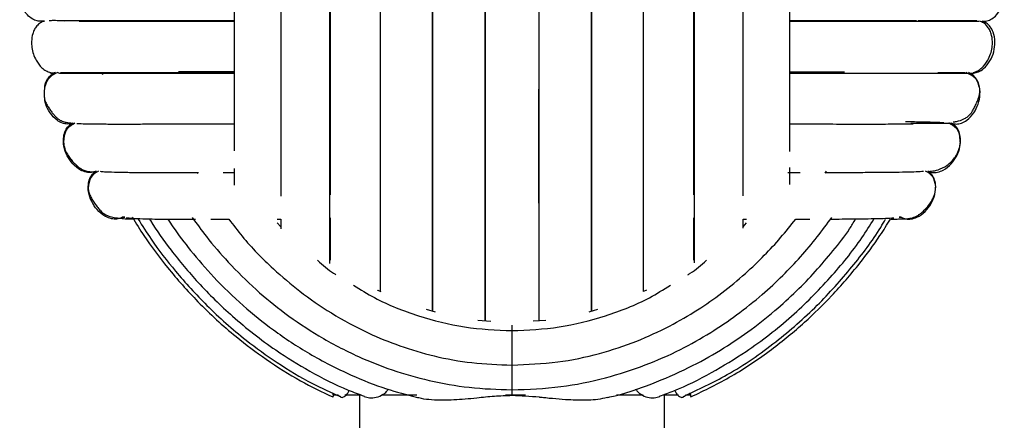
# Paper-space layout '_Frontal' of a CAD drawing. Header units: millimetres. Extents: x -233 to 167, y -56 to 638.
# Tile 5 of 7: x -98 to 31, y 216 to 269. Entities that reach past the tile are written whole.
import ezdxf

# ---------------------------------------------------------------- set-up
doc = ezdxf.new("R2010")
doc.units = ezdxf.units.MM

psp = doc.layouts.new('_Frontal')

# ---------------------------------------------------------------- linework, layer by layer
at = {"color": 7, "linetype": 'Continuous', "lineweight": 25}
for p, q in [((-95.13, 268.49), (-94.8, 268.49)), ((-94.8, 268.49), (-95.13, 268.49)), ((-94.06, 261.73), (-94.01, 261.68)), ((-87.27, 261.73), (-87.19, 261.47)), ((27.08, 261.68), (27.09, 261.69)), ((-91.14, 255.08), (-90.98, 255.08)), ((23.2, 255.13), (22.68, 255.17)), ((23.81, 255.08), (24.21, 255.08)), ((23.9, 255.08), (23.85, 255.09)), ((-74.74, 248.63), (-74.66, 248.49)), ((-71.33, 248.63), (-69.9, 248.63)), ((7.63, 248.55), (7.79, 248.82)), ((-84.53, 242.75), (-84.25, 242.75)), ((-84.25, 242.75), (-84.53, 242.75)), ((-64.25, 242.02), (-63.78, 241.52)), ((-64.24, 242.5), (-63.78, 242.5)), ((-63.78, 242.5), (-63.78, 241.25)), ((-3.15, 242.5), (-2.69, 242.5)), ((-3.15, 241.52), (-2.68, 242.02)), ((17.32, 242.75), (17.6, 242.75)), ((17.6, 242.75), (17.32, 242.75)), ((-15.8, 233.19), (-16.2, 233.02)), ((-43.5, 230.31), (-44.67, 230.64)), ((-22.25, 230.66), (-23.4, 230.3)), ((-36.25, 229.09), (-37.93, 229.19)), ((-29, 229.2), (-30.67, 229.1)), ((-56.96, 219.69), (-56.96, 219.44)), ((-33.46, 220.11), (-33.46, 219.35)), ((-56.96, 219.44), (-56.29, 219.44)), ((-56.4, 219.44), (-55.96, 219.23)), ((-55.38, 219.44), (-53.32, 219.44)), ((-53.46, 219.44), (-53.46, 209.82)), ((-50.58, 219.44), (-45.96, 219.44)), ((-34.31, 219.44), (-31.67, 219.44)), ((-19.73, 219.44), (-16.26, 219.44)), ((-13.68, 219.44), (-11.6, 219.44)), ((-13.46, 209.82), (-13.46, 219.44)), ((-10.97, 219.24), (-10.54, 219.44)), ((-10.64, 219.44), (-9.96, 219.44))]:
    psp.add_line(p, q, dxfattribs=at)
for points, knots in [([(-36.98, 229.13), (-36.98, 229.52), (-36.98, 230.68), (-36.98, 232.99), (-36.98, 236.05), (-36.98, 239.26), (-36.98, 242.54), (-36.98, 246.16), (-36.98, 250.45), (-36.98, 255.59), (-36.98, 260.83), (-36.98, 265.46), (-36.98, 269.34), (-36.98, 272.65), (-36.98, 276.34), (-36.98, 280.81), (-36.98, 286.25), (-36.98, 291.93), (-36.98, 297.63), (-36.98, 303.15), (-36.98, 308.83), (-36.98, 314.5), (-36.98, 319.98), (-36.98, 324.37), (-36.98, 327.27), (-36.98, 328.42), (-36.98, 328.75)], [0, 0, 0, 0, 0.021583, 0.064915, 0.103331, 0.146896, 0.18178, 0.213227, 0.260435, 0.307701, 0.353846, 0.396783, 0.423608, 0.44899, 0.476838, 0.512496, 0.555989, 0.607318, 0.650971, 0.699031, 0.751508, 0.808395, 0.869691, 0.935404, 0.981683, 1, 1, 1, 1]), ([(-36.97, 328.75), (-36.97, 328.69), (-36.97, 327.45), (-36.97, 324.02), (-36.97, 318.45), (-36.97, 312.26), (-36.96, 305.91), (-36.96, 299.59), (-36.96, 292.91), (-36.96, 285.99), (-36.96, 278.95), (-36.96, 271.9), (-36.96, 264.98), (-36.96, 258.29), (-36.96, 252.01), (-36.96, 247.16), (-36.96, 244.7), (-36.96, 243.97)], [0, 0, 0, 0, 0.004241, 0.091987, 0.179751, 0.26753, 0.3378, 0.408072, 0.478356, 0.548648, 0.618944, 0.68924, 0.759528, 0.829815, 0.900089, 0.970351, 1, 1, 1, 1]), ([(-36.96, 328.75), (-36.96, 328.74), (-36.96, 327.53), (-36.96, 324.14), (-36.96, 318.55), (-36.96, 312.33), (-36.96, 305.96), (-36.96, 299.62), (-36.96, 292.93), (-36.96, 286), (-36.96, 278.95), (-36.96, 271.89), (-36.96, 264.96), (-36.96, 258.27), (-36.96, 251.93), (-36.96, 245.56), (-36.96, 239.34), (-36.96, 233.75), (-36.96, 230.35), (-36.96, 229.14), (-36.96, 229.13)], [0, 0, 0, 0, 0.000485, 0.071821, 0.143155, 0.214489, 0.271566, 0.328642, 0.385722, 0.442798, 0.499873, 0.556949, 0.614021, 0.671098, 0.728177, 0.785258, 0.856589, 0.927922, 0.999259, 1, 1, 1, 1]), ([(-29.96, 328.76), (-29.96, 328.7), (-29.96, 327.45), (-29.96, 324.02), (-29.96, 318.45), (-29.96, 312.26), (-29.96, 305.91), (-29.96, 299.59), (-29.96, 292.91), (-29.96, 285.99), (-29.96, 278.95), (-29.96, 271.9), (-29.96, 264.98), (-29.96, 258.29), (-29.97, 252.02), (-29.97, 247.38), (-29.97, 245.12), (-29.97, 244.59)], [0, 0, 0, 0, 0.004585, 0.093026, 0.181486, 0.269961, 0.340787, 0.411616, 0.482458, 0.553307, 0.624159, 0.695012, 0.765857, 0.836701, 0.907532, 0.978351, 1, 1, 1, 1]), ([(-29.96, 328.76), (-29.96, 328.75), (-29.96, 327.54), (-29.96, 324.14), (-29.96, 318.55), (-29.96, 312.33), (-29.96, 305.96), (-29.96, 299.62), (-29.96, 292.93), (-29.96, 286), (-29.96, 278.95), (-29.96, 271.89), (-29.96, 264.96), (-29.96, 258.27), (-29.96, 251.93), (-29.96, 245.56), (-29.96, 239.34), (-29.96, 233.75), (-29.96, 230.36), (-29.96, 229.15), (-29.96, 229.14)], [0, 0, 0, 0, 0.0007341, 0.0720699, 0.143404, 0.2147382, 0.2718154, 0.3288917, 0.385971, 0.443048, 0.5001226, 0.5571989, 0.6142708, 0.6713484, 0.7284268, 0.7855079, 0.8568395, 0.9281724, 0.9995093, 1, 1, 1, 1]), ([(-29.94, 328.76), (-29.94, 328.37), (-29.94, 327.21), (-29.94, 324.9), (-29.94, 321.84), (-29.94, 318.63), (-29.94, 315.35), (-29.94, 311.73), (-29.94, 307.44), (-29.94, 302.31), (-29.95, 297.06), (-29.95, 292.43), (-29.95, 288.55), (-29.95, 285.25), (-29.95, 281.55), (-29.95, 277.08), (-29.95, 271.64), (-29.95, 265.96), (-29.95, 260.26), (-29.95, 254.75), (-29.95, 249.06), (-29.95, 243.39), (-29.95, 237.92), (-29.95, 233.52), (-29.95, 230.62), (-29.95, 229.47), (-29.95, 229.14)], [0, 0, 0, 0, 0.021554, 0.064882, 0.103297, 0.146864, 0.181748, 0.213193, 0.260404, 0.307674, 0.353814, 0.396751, 0.423578, 0.448961, 0.476809, 0.512466, 0.55596, 0.607286, 0.65094, 0.699004, 0.751475, 0.808363, 0.869659, 0.935372, 0.981654, 1, 1, 1, 1]), ([(-43.92, 327.47), (-43.92, 327.01), (-43.92, 325.47), (-43.92, 322.1), (-43.92, 317.42), (-43.92, 312.08), (-43.92, 306.19), (-43.91, 299.83), (-43.91, 293.09), (-43.91, 286.08), (-43.91, 278.95), (-43.91, 271.81), (-43.91, 264.81), (-43.91, 258.07), (-43.91, 251.7), (-43.91, 245.81), (-43.91, 240.47), (-43.91, 235.79), (-43.91, 232.42), (-43.91, 230.88), (-43.91, 230.42)], [0, 0, 0, 0, 0.024896, 0.084335, 0.143757, 0.203162, 0.262558, 0.321933, 0.381295, 0.440649, 0.499997, 0.559346, 0.618697, 0.678062, 0.737437, 0.796828, 0.856236, 0.915655, 0.975097, 1, 1, 1, 1]), ([(-43.9, 327.47), (-43.9, 327.23), (-43.9, 325.94), (-43.9, 322.98), (-43.9, 318.75), (-43.9, 314.26), (-43.9, 309.68), (-43.9, 305.11), (-43.9, 300.23), (-43.9, 295.16), (-43.9, 290.02), (-43.9, 284.6), (-43.9, 278.8), (-43.9, 272.57), (-43.9, 266.71), (-43.9, 261.2), (-43.9, 255.99), (-43.9, 251.83), (-43.9, 248.43), (-43.9, 245.51), (-43.89, 242.19), (-43.89, 238.56), (-43.89, 234.82), (-43.89, 232.01), (-43.89, 230.71), (-43.89, 230.42)], [0, 0, 0, 0, 0.013348, 0.071826, 0.126943, 0.178699, 0.227097, 0.272139, 0.313812, 0.364134, 0.408483, 0.447242, 0.501959, 0.554163, 0.603849, 0.651356, 0.698518, 0.745609, 0.770064, 0.800177, 0.83661, 0.879357, 0.928421, 0.983805, 1, 1, 1, 1]), ([(-23.03, 230.42), (-23.03, 230.66), (-23.03, 231.95), (-23.03, 234.91), (-23.03, 239.14), (-23.03, 243.63), (-23.03, 248.21), (-23.03, 252.78), (-23.03, 257.66), (-23.03, 262.74), (-23.03, 267.88), (-23.03, 273.29), (-23.03, 279.09), (-23.03, 285.32), (-23.03, 291.18), (-23.03, 296.69), (-23.03, 301.91), (-23.03, 306.06), (-23.03, 309.46), (-23.03, 312.38), (-23.03, 315.7), (-23.03, 319.34), (-23.03, 323.07), (-23.03, 325.88), (-23.03, 327.18), (-23.03, 327.47)], [0, 0, 0, 0, 0.013376, 0.071858, 0.126974, 0.178731, 0.227132, 0.272167, 0.313842, 0.364169, 0.408515, 0.447273, 0.501993, 0.554196, 0.603885, 0.651393, 0.698551, 0.745645, 0.770105, 0.800218, 0.836648, 0.879397, 0.928462, 0.983844, 1, 1, 1, 1]), ([(-23.01, 327.47), (-23.01, 327.01), (-23.01, 325.47), (-23.01, 322.1), (-23.01, 317.42), (-23.01, 312.08), (-23.01, 306.19), (-23.01, 299.83), (-23.01, 293.09), (-23.01, 286.08), (-23.01, 278.95), (-23.01, 271.81), (-23.01, 264.81), (-23.01, 258.07), (-23.01, 251.7), (-23.02, 245.81), (-23.02, 240.47), (-23.02, 235.79), (-23.02, 232.42), (-23.02, 230.88), (-23.02, 230.42)], [0, 0, 0, 0, 0.024868, 0.084307, 0.143729, 0.203134, 0.262531, 0.321906, 0.381269, 0.440623, 0.499971, 0.55932, 0.618671, 0.678037, 0.737411, 0.796803, 0.856211, 0.915631, 0.975073, 1, 1, 1, 1]), ([(-50.73, 324.87), (-50.73, 324.41), (-50.73, 322.81), (-50.73, 319.46), (-50.73, 315.06), (-50.73, 310.46), (-50.73, 305.84), (-50.73, 300.87), (-50.73, 295.66), (-50.73, 290.36), (-50.73, 284.76), (-50.73, 278.75), (-50.73, 272.3), (-50.73, 266.25), (-50.73, 260.58), (-50.73, 255.25), (-50.73, 251.03), (-50.73, 247.61), (-50.73, 244.67), (-50.73, 241.36), (-50.73, 237.82), (-50.73, 234.93), (-50.73, 233.47), (-50.73, 233.01)], [0, 0, 0, 0, 0.025297, 0.086523, 0.144, 0.197734, 0.247724, 0.293969, 0.349796, 0.398974, 0.441958, 0.502659, 0.560552, 0.615647, 0.668323, 0.720608, 0.772797, 0.799939, 0.833373, 0.873803, 0.921227, 0.975645, 1, 1, 1, 1]), ([(-16.2, 233.02), (-16.2, 233.48), (-16.2, 235.08), (-16.2, 238.43), (-16.2, 242.83), (-16.2, 247.43), (-16.2, 252.05), (-16.2, 257.02), (-16.2, 262.23), (-16.2, 267.53), (-16.2, 273.13), (-16.2, 279.14), (-16.2, 285.59), (-16.2, 291.64), (-16.2, 297.31), (-16.2, 302.64), (-16.2, 306.86), (-16.2, 310.28), (-16.2, 313.22), (-16.2, 316.53), (-16.2, 320.07), (-16.2, 322.96), (-16.2, 324.42), (-16.2, 324.88)], [0, 0, 0, 0, 0.025292, 0.086517, 0.143999, 0.197733, 0.247722, 0.293967, 0.349795, 0.398974, 0.44196, 0.502656, 0.560555, 0.615649, 0.668326, 0.72061, 0.7728, 0.799943, 0.833379, 0.873808, 0.921229, 0.975649, 1, 1, 1, 1]), ([(-69.91, 278.94), (-69.91, 276.82), (-69.91, 272.78), (-69.91, 267.15), (-69.91, 262.3), (-69.91, 258.22), (-69.91, 254.87), (-69.91, 252.69), (-69.91, 251.66), (-69.91, 251.47)], [0, 0, 0, 0, 0.21161, 0.403597, 0.575944, 0.728658, 0.861686, 0.975, 1, 1, 1, 1]), ([(-63.78, 278.94), (-63.78, 276.66), (-63.78, 272.31), (-63.78, 266.24), (-63.78, 260.99), (-63.78, 256.57), (-63.78, 252.91), (-63.78, 249.97), (-63.78, 247.57), (-63.78, 246.19), (-63.78, 245.54)], [0, 0, 0, 0, 0.1833813, 0.3497738, 0.4991642, 0.6315274, 0.746868, 0.8451507, 0.9263543, 1, 1, 1, 1]), ([(-57.41, 278.94), (-57.41, 276.53), (-57.41, 271.91), (-57.41, 265.47), (-57.41, 259.9), (-57.41, 255.19), (-57.41, 251.3), (-57.41, 248.16), (-57.41, 245.58), (-57.41, 243.2), (-57.41, 240.71), (-57.41, 238.45), (-57.41, 237.17), (-57.41, 236.69)], [0, 0, 0, 0, 0.144822, 0.276217, 0.394187, 0.498747, 0.589848, 0.667501, 0.731703, 0.790968, 0.863254, 0.949146, 1, 1, 1, 1]), ([(-57.32, 278.95), (-57.32, 276.54), (-57.32, 271.72), (-57.32, 264.68), (-57.32, 257.95), (-57.32, 251.75), (-57.32, 247.65), (-57.32, 245.84), (-57.32, 245.69)], [0, 0, 0, 0, 0.196809, 0.393555, 0.590146, 0.786538, 0.982711, 1, 1, 1, 1]), ([(-9.61, 245.69), (-9.61, 245.84), (-9.61, 247.65), (-9.6, 251.75), (-9.6, 257.95), (-9.6, 264.68), (-9.6, 271.72), (-9.6, 276.54), (-9.6, 278.95)], [0, 0, 0, 0, 0.017282, 0.213469, 0.409859, 0.606451, 0.803183, 1, 1, 1, 1]), ([(-9.52, 236.76), (-9.52, 237.12), (-9.52, 238.17), (-9.52, 240.22), (-9.52, 243.12), (-9.52, 246.78), (-9.52, 251.3), (-9.52, 256.78), (-9.52, 262.46), (-9.52, 268.06), (-9.52, 273.37), (-9.52, 277.05), (-9.52, 278.94)], [0, 0, 0, 0, 0.038304, 0.110452, 0.196351, 0.295991, 0.40935, 0.536421, 0.677196, 0.778699, 0.886297, 1, 1, 1, 1]), ([(-3.15, 245.58), (-3.15, 246.56), (-3.15, 248.82), (-3.15, 252.92), (-3.15, 258.06), (-3.15, 263.4), (-3.15, 268.68), (-3.15, 273.68), (-3.15, 277.16), (-3.15, 278.94)], [0, 0, 0, 0, 0.109832, 0.2532, 0.413881, 0.591886, 0.720211, 0.856258, 1, 1, 1, 1]), ([(2.98, 251.4), (2.98, 252.5), (2.98, 255.03), (2.98, 259.6), (2.98, 264.53), (2.98, 269.42), (2.98, 274.06), (2.98, 277.29), (2.98, 278.94)], [0, 0, 0, 0, 0.142316, 0.326882, 0.531306, 0.6787, 0.834923, 1, 1, 1, 1]), ([(-95.13, 268.49), (-95.34, 268.49), (-95.78, 268.48), (-96.44, 268.78), (-97.17, 269.39), (-97.74, 270.39), (-98.05, 271.37), (-98.03, 271.94), (-98.02, 272.07)], [0, 0, 0, 0, 0.120902, 0.257791, 0.412924, 0.668817, 0.922678, 1, 1, 1, 1]), ([(28.2, 268.49), (28.41, 268.49), (28.85, 268.48), (29.52, 268.78), (30.24, 269.39), (30.82, 270.39), (31.14, 271.47), (31.1, 272.15), (31.09, 272.38)], [0, 0, 0, 0, 0.113888, 0.242837, 0.38897, 0.630019, 0.869153, 1, 1, 1, 1]), ([(-94.8, 268.49), (-94.98, 268.43), (-95.35, 268.29), (-95.79, 267.88), (-96.12, 267.39), (-96.39, 266.7), (-96.5, 265.9), (-96.44, 264.71), (-96.03, 263.47), (-95.28, 262.47), (-94.6, 261.95), (-94.18, 261.8), (-93.98, 261.73)], [0, 0, 0, 0, 0.067892, 0.137415, 0.207716, 0.276403, 0.397755, 0.487997, 0.698271, 0.845811, 0.923773, 1, 1, 1, 1]), ([(-92.17, 268.49), (-92.71, 268.53), (-93.51, 268.58), (-94.01, 268.54), (-94.18, 268.53)], [0, 0, 0, 0, 0.670389, 1, 1, 1, 1]), ([(-93.87, 268.54), (-93.93, 268.54), (-94.08, 268.54), (-94.1, 268.54), (-94.11, 268.54)], [0, 0, 0, 0, 0.414327, 1, 1, 1, 1]), ([(-69.91, 268.54), (-70.54, 268.54), (-72.83, 268.54), (-76.42, 268.54), (-80.76, 268.54), (-84.75, 268.54), (-88.28, 268.54), (-91.24, 268.54), (-92.48, 268.54), (-93.12, 268.54)], [0, 0, 0, 0, 0.054333, 0.194346, 0.34141, 0.495507, 0.656639, 0.824809, 1, 1, 1, 1]), ([(-90.25, 268.49), (-89.54, 268.49), (-88.2, 268.5), (-85.86, 268.51), (-83.24, 268.51), (-80.27, 268.51), (-76.86, 268.51), (-73.44, 268.51), (-71.04, 268.51), (-69.91, 268.51)], [0, 0, 0, 0, 0.153024, 0.29308, 0.416974, 0.574285, 0.722156, 0.868243, 1, 1, 1, 1]), ([(-88.88, 268.49), (-88.03, 268.49), (-85.97, 268.49), (-81.65, 268.49), (-76.13, 268.49), (-72.14, 268.49), (-69.91, 268.49), (-69.91, 268.49)], [0, 0, 0, 0, 0.1887537, 0.4590753, 0.7292759, 0.9993361, 1, 1, 1, 1]), ([(19.6, 268.54), (18.82, 268.54), (17.25, 268.54), (14.6, 268.54), (11.92, 268.54), (8.41, 268.54), (5.47, 268.54), (3.21, 268.54), (2.98, 268.54)], [0, 0, 0, 0, 0.178807, 0.365208, 0.522519, 0.6705, 0.9663, 1, 1, 1, 1]), ([(2.98, 268.51), (3.91, 268.51), (5.97, 268.51), (9.19, 268.51), (12.53, 268.5), (15.83, 268.5), (18.31, 268.49), (19.54, 268.49), (19.89, 268.49)], [0, 0, 0, 0, 0.138969, 0.306627, 0.507615, 0.700501, 0.916371, 1, 1, 1, 1]), ([(2.98, 268.49), (2.98, 268.49), (5.21, 268.49), (9.19, 268.49), (14.77, 268.49), (17.78, 268.49), (19.28, 268.49)], [0, 0, 0, 0, 0.0007915, 0.3339546, 0.6672667, 1, 1, 1, 1]), ([(27.53, 268.54), (27.47, 268.54), (27.37, 268.54), (26.52, 268.54), (25.14, 268.54), (23.02, 268.54), (21.1, 268.54), (19.91, 268.54), (19.82, 268.54)], [0, 0, 0, 0, 0.191702, 0.372225, 0.541574, 0.774575, 0.98244, 1, 1, 1, 1]), ([(19.89, 268.49), (20.59, 268.49), (21.49, 268.49), (22.15, 268.48), (22.29, 268.48)], [0, 0, 0, 0, 0.782013, 1, 1, 1, 1]), ([(21.99, 268.5), (22.38, 268.5), (24.07, 268.5), (25.99, 268.5), (27.53, 268.5), (27.73, 268.5), (27.77, 268.5)], [0, 0, 0, 0, 0.118265, 0.510357, 0.902391, 1, 1, 1, 1]), ([(27.05, 261.73), (27.26, 261.8), (27.67, 261.95), (28.35, 262.48), (29.11, 263.47), (29.51, 264.71), (29.58, 265.9), (29.46, 266.7), (29.19, 267.39), (28.86, 267.88), (28.42, 268.29), (28.06, 268.43), (27.88, 268.49)], [0, 0, 0, 0, 0.076226, 0.154189, 0.301728, 0.512003, 0.602245, 0.723597, 0.792284, 0.862585, 0.932108, 1, 1, 1, 1]), ([(27.08, 261.68), (27.3, 261.73), (27.78, 261.82), (28.56, 262.34), (29.29, 263.24), (29.78, 264.46), (29.95, 265.77), (29.76, 266.91), (29.32, 267.75), (28.81, 268.26), (28.4, 268.42), (28.2, 268.49)], [0, 0, 0, 0, 0.074499, 0.164936, 0.314114, 0.462107, 0.6101, 0.759278, 0.849715, 0.929518, 1, 1, 1, 1]), ([(-93.03, 261.73), (-93.31, 261.62), (-93.88, 261.4), (-94.51, 260.64), (-94.87, 259.64), (-94.84, 258.91), (-94.83, 258.55)], [0, 0, 0, 0, 0.234044, 0.479503, 0.736835, 1, 1, 1, 1]), ([(-94.75, 259.78), (-94.74, 259.92), (-94.71, 260.33), (-94.41, 260.9), (-93.95, 261.46), (-93.54, 261.64), (-93.35, 261.73)], [0, 0, 0, 0, 0.1630626, 0.4774933, 0.7549489, 1, 1, 1, 1]), ([(-93.35, 261.73), (-93.56, 261.68), (-93.78, 261.62), (-94, 261.68), (-94.01, 261.68)], [0, 0, 0, 0, 0.928907, 1, 1, 1, 1]), ([(-93.91, 261.68), (-93.89, 261.68), (-93.87, 261.68), (-93.5, 261.68), (-93.44, 261.68)], [0, 0, 0, 0, 0.8344539, 1, 1, 1, 1]), ([(-93.03, 261.73), (-92.98, 261.7), (-92.88, 261.64), (-92.43, 261.7), (-92.2, 261.73)], [0, 0, 0, 0, 0.497414, 1, 1, 1, 1]), ([(-92.81, 261.68), (-92.25, 261.68), (-91.19, 261.68), (-88.8, 261.68), (-86.1, 261.68), (-83.2, 261.68), (-80.23, 261.68), (-77.15, 261.68), (-74.04, 261.68), (-71.59, 261.68), (-70.22, 261.68), (-69.91, 261.68)], [0, 0, 0, 0, 0.155589, 0.300402, 0.434435, 0.557699, 0.670201, 0.771942, 0.879812, 0.972183, 1, 1, 1, 1]), ([(-92.69, 261.73), (-92.22, 261.73), (-91.26, 261.73), (-89, 261.73), (-86.98, 261.73), (-86.24, 261.73)], [0, 0, 0, 0, 0.375067, 0.772363, 1, 1, 1, 1]), ([(-92.69, 261.68), (-92.64, 261.68), (-92.32, 261.68), (-91.71, 261.68), (-91.21, 261.68)], [0, 0, 0, 0, 0.165936, 1, 1, 1, 1]), ([(-86.24, 261.73), (-85.73, 261.73), (-84.03, 261.73), (-80.17, 261.73), (-75.24, 261.73), (-71.56, 261.73), (-69.91, 261.73)], [0, 0, 0, 0, 0.1317365, 0.4402354, 0.7485414, 1, 1, 1, 1]), ([(-69.91, 261.82), (-70.32, 261.82), (-72.93, 261.82), (-75.41, 261.82), (-77.18, 261.82), (-77.22, 261.82)], [0, 0, 0, 0, 0.157253, 0.983258, 1, 1, 1, 1]), ([(10.14, 261.81), (9.29, 261.81), (7.42, 261.81), (5, 261.81), (3.4, 261.81), (2.98, 261.81)], [0, 0, 0, 0, 0.377564, 0.83606, 1, 1, 1, 1]), ([(2.98, 261.68), (3.61, 261.68), (5.46, 261.68), (8.2, 261.68), (11.38, 261.68), (14.57, 261.68), (17.45, 261.68), (20, 261.68), (22.17, 261.68), (24.13, 261.68), (25.73, 261.68), (26.86, 261.68), (27.01, 261.68), (27.08, 261.68)], [0, 0, 0, 0, 0.0428254, 0.1246374, 0.2055023, 0.2909528, 0.3947651, 0.4745521, 0.5627837, 0.6594636, 0.7645809, 0.8781307, 1, 1, 1, 1]), ([(22.41, 261.73), (23.03, 261.73), (24.6, 261.73), (25.76, 261.73), (25.96, 261.73), (26, 261.73)], [0, 0, 0, 0, 0.3401853, 0.8682388, 1, 1, 1, 1]), ([(24.21, 255.08), (24.41, 255.04), (24.84, 254.94), (25.55, 255.1), (26.38, 255.55), (27.16, 256.41), (27.74, 257.6), (27.99, 258.89), (27.88, 260.05), (27.49, 260.91), (27.02, 261.46), (26.61, 261.64), (26.42, 261.73)], [0, 0, 0, 0, 0.065517, 0.139697, 0.223764, 0.362433, 0.5, 0.637567, 0.776236, 0.860303, 0.934483, 1, 1, 1, 1]), ([(27.9, 259.59), (27.76, 260.11), (27.48, 261.14), (26.55, 261.53), (26.1, 261.73)], [0, 0, 0, 0, 0.513258, 1, 1, 1, 1]), ([(-94.83, 258.55), (-94.79, 258.36), (-94.72, 258.01), (-94.48, 257.51), (-94.2, 257.05), (-93.92, 256.67), (-93.69, 256.38), (-93.49, 256.14), (-93.28, 255.9), (-93.08, 255.73), (-92.85, 255.56), (-92.48, 255.36), (-92, 255.22), (-91.61, 255.16), (-91.36, 255.14), (-91.31, 255.14)], [0, 0, 0, 0, 0.167687, 0.302013, 0.404545, 0.477045, 0.503198, 0.523962, 0.558803, 0.577693, 0.599791, 0.657079, 0.781138, 0.954703, 1, 1, 1, 1]), ([(-91.14, 255.08), (-91.34, 255.04), (-91.77, 254.94), (-92.48, 255.1), (-93.31, 255.55), (-94.08, 256.41), (-94.64, 257.49), (-94.75, 258.24), (-94.79, 258.56)], [0, 0, 0, 0, 0.108884, 0.232166, 0.371878, 0.602335, 0.830961, 1, 1, 1, 1]), ([(24.39, 255.26), (24.54, 255.28), (25.1, 255.37), (25.65, 255.54), (26.24, 255.89), (26.55, 256.17), (26.72, 256.36), (26.9, 256.61), (27.06, 256.9), (27.23, 257.22), (27.42, 257.61), (27.62, 258.07), (27.81, 258.6), (27.92, 259.13), (27.91, 259.42), (27.9, 259.59)], [0, 0, 0, 0, 0.091998, 0.330974, 0.417262, 0.449132, 0.475138, 0.48676, 0.52053, 0.544131, 0.570709, 0.638626, 0.731945, 0.85221, 1, 1, 1, 1]), ([(-88, 248.82), (-88.2, 248.75), (-88.62, 248.59), (-89.34, 248.65), (-90.22, 248.98), (-91.12, 249.72), (-91.86, 250.81), (-92.29, 252.06), (-92.34, 253.22), (-92.08, 254.12), (-91.69, 254.73), (-91.31, 254.97), (-91.14, 255.08)], [0, 0, 0, 0, 0.0655169, 0.1396975, 0.2237637, 0.3624328, 0.5, 0.6375672, 0.7762363, 0.8603025, 0.9344831, 1, 1, 1, 1]), ([(-90.82, 255.08), (-91.26, 254.83), (-92.14, 254.3), (-92.24, 253.18), (-92.29, 252.6)], [0, 0, 0, 0, 0.485356, 1, 1, 1, 1]), ([(-90.53, 255.07), (-90.37, 255.06), (-89.99, 255.03), (-88.66, 255.01), (-86.84, 254.99), (-84.76, 254.99), (-82.58, 254.99), (-80.12, 255), (-77.33, 255), (-74.12, 255), (-71.65, 255), (-70.19, 255), (-69.91, 255)], [0, 0, 0, 0, 0.094752, 0.228771, 0.351629, 0.463179, 0.563262, 0.651804, 0.764254, 0.870053, 0.974572, 1, 1, 1, 1]), ([(2.98, 255), (3.82, 255), (6.17, 255), (9.38, 254.99), (12.73, 254.99), (15.66, 254.99), (17.89, 255), (18.89, 255.01), (19.16, 255.01)], [0, 0, 0, 0, 0.122936, 0.342904, 0.515368, 0.708296, 0.921532, 1, 1, 1, 1]), ([(22.68, 255.17), (22.66, 255.17), (22.27, 255.2), (20.93, 255.23), (19.4, 255.26), (18.36, 255.26), (18.17, 255.26)], [0, 0, 0, 0, 0.016563, 0.481871, 0.905437, 1, 1, 1, 1]), ([(18.87, 255.09), (19.06, 255.09), (20.46, 255.09), (22.12, 255.09), (23.58, 255.08), (23.76, 255.08), (23.8, 255.08)], [0, 0, 0, 0, 0.067341, 0.482074, 0.896601, 1, 1, 1, 1]), ([(21.08, 248.82), (21.27, 248.75), (21.69, 248.59), (22.41, 248.65), (23.29, 248.98), (24.19, 249.72), (24.93, 250.81), (25.36, 252.06), (25.41, 253.22), (25.15, 254.12), (24.76, 254.73), (24.38, 254.97), (24.21, 255.08)], [0, 0, 0, 0, 0.065517, 0.139697, 0.223764, 0.362433, 0.5, 0.637567, 0.776236, 0.860303, 0.934483, 1, 1, 1, 1]), ([(25.36, 252.54), (25.32, 253.13), (25.24, 254.27), (24.33, 254.82), (23.9, 255.08)], [0, 0, 0, 0, 0.515178, 1, 1, 1, 1]), ([(-92.29, 252.6), (-92.25, 252.32), (-92.18, 251.8), (-91.83, 251.07), (-91.45, 250.51), (-91.09, 250.07), (-90.79, 249.77), (-90.56, 249.55), (-90.32, 249.33), (-90.09, 249.18), (-89.85, 249.03), (-89.33, 248.81), (-88.8, 248.73), (-88.38, 248.71), (-88.16, 248.7)], [0, 0, 0, 0, 0.162028, 0.293581, 0.395076, 0.469812, 0.497788, 0.520195, 0.554626, 0.571625, 0.590828, 0.639696, 0.814743, 1, 1, 1, 1]), ([(21.24, 248.77), (21.33, 248.78), (21.75, 248.81), (22.44, 248.96), (23.67, 249.51), (24.61, 250.47), (25.18, 251.5), (25.3, 252.19), (25.36, 252.54)], [0, 0, 0, 0, 0.054477, 0.249094, 0.466033, 0.715408, 0.85235, 1, 1, 1, 1]), ([(2.98, 247.07), (2.98, 247.29), (2.98, 247.97), (2.98, 248.75), (2.98, 249.28)], [0, 0, 0, 0, 0.325292, 1, 1, 1, 1]), ([(-84.53, 242.75), (-84.72, 242.66), (-85.13, 242.48), (-85.85, 242.5), (-86.75, 242.78), (-87.69, 243.47), (-88.49, 244.52), (-88.99, 245.74), (-89.1, 246.89), (-88.89, 247.81), (-88.53, 248.44), (-88.17, 248.7), (-88, 248.82)], [0, 0, 0, 0, 0.065517, 0.139697, 0.223764, 0.362433, 0.5, 0.637567, 0.776236, 0.860303, 0.934483, 1, 1, 1, 1]), ([(-87.7, 248.82), (-88.09, 248.58), (-88.88, 248.08), (-88.99, 247.09), (-89.05, 246.58)], [0, 0, 0, 0, 0.486798, 1, 1, 1, 1]), ([(-87.47, 248.8), (-87.32, 248.77), (-86.96, 248.73), (-85.71, 248.68), (-84, 248.65), (-82.04, 248.64), (-79.98, 248.63), (-77.63, 248.63), (-75.84, 248.63), (-74.67, 248.63), (-74.56, 248.63)], [0, 0, 0, 0, 0.127147, 0.29869, 0.456062, 0.599036, 0.727405, 0.840967, 0.985205, 1, 1, 1, 1]), ([(-69.9, 249.16), (-69.9, 248.79), (-69.9, 248.01), (-69.9, 247.32), (-69.9, 246.96)], [0, 0, 0, 0, 0.474934, 1, 1, 1, 1]), ([(2.73, 248.63), (2.95, 248.63), (3.53, 248.63), (4.04, 248.63), (4.36, 248.63)], [0, 0, 0, 0, 0.372243, 1, 1, 1, 1]), ([(7.68, 248.63), (8.49, 248.63), (10.37, 248.64), (13.03, 248.65), (15.46, 248.67), (17.44, 248.69), (18.97, 248.72), (20.05, 248.76), (20.38, 248.79), (20.51, 248.8)], [0, 0, 0, 0, 0.120251, 0.276636, 0.449337, 0.589539, 0.738724, 0.896805, 1, 1, 1, 1]), ([(17.6, 242.75), (17.79, 242.66), (18.2, 242.48), (18.93, 242.5), (19.83, 242.78), (20.76, 243.47), (21.56, 244.52), (22.06, 245.74), (22.17, 246.89), (21.96, 247.81), (21.61, 248.44), (21.25, 248.7), (21.08, 248.82)], [0, 0, 0, 0, 0.065517, 0.139697, 0.223764, 0.362433, 0.5, 0.637567, 0.776236, 0.860303, 0.934483, 1, 1, 1, 1]), ([(22.12, 246.85), (22.04, 247.3), (21.87, 248.17), (21.14, 248.61), (20.77, 248.82)], [0, 0, 0, 0, 0.510959, 1, 1, 1, 1]), ([(16.24, 242.52), (16.29, 242.52), (16.68, 242.52), (17.25, 242.53), (17.95, 242.54), (18.56, 242.58), (19.07, 242.68), (19.51, 242.85), (19.75, 242.98), (19.99, 243.14), (20.35, 243.42), (20.78, 243.83), (21.24, 244.36), (21.68, 245.02), (22.06, 245.89), (22.1, 246.51), (22.12, 246.85)], [0, 0, 0, 0, 0.019483, 0.173871, 0.318237, 0.447986, 0.535403, 0.568376, 0.581574, 0.593615, 0.619821, 0.658962, 0.714988, 0.789182, 0.88457, 1, 1, 1, 1]), ([(-89.05, 246.58), (-89.03, 246.41), (-88.99, 246.1), (-88.79, 245.56), (-88.52, 245.04), (-88.24, 244.61), (-87.99, 244.27), (-87.75, 243.96), (-87.48, 243.64), (-87.19, 243.38), (-86.86, 243.15), (-86.35, 242.89), (-85.81, 242.76), (-85.03, 242.63), (-84.12, 242.55), (-83.4, 242.54), (-82.98, 242.53)], [0, 0, 0, 0, 0.102706, 0.187529, 0.254868, 0.305662, 0.326072, 0.344397, 0.37858, 0.396219, 0.416548, 0.469986, 0.586147, 0.711606, 0.836157, 1, 1, 1, 1]), ([(-84.07, 242.72), (-83.91, 242.69), (-83.57, 242.63), (-82.38, 242.57), (-80.53, 242.52), (-78.13, 242.51), (-75.94, 242.5), (-74.96, 242.5)], [0, 0, 0, 0, 0.162031, 0.364207, 0.549842, 0.796423, 1, 1, 1, 1]), ([(-83.26, 242.75), (-82.76, 241.94), (-81.35, 239.65), (-78.52, 235.91), (-74.55, 231.41), (-70.18, 227.41), (-65.64, 224), (-61.41, 221.3), (-58.38, 219.85), (-56.95, 219.17)], [0, 0, 0, 0, 0.079308, 0.224878, 0.392141, 0.581163, 0.719338, 0.867237, 1, 1, 1, 1]), ([(-82.5, 242.52), (-81.94, 241.63), (-80.44, 239.26), (-77.48, 235.43), (-73.38, 230.93), (-68.88, 226.94), (-64.21, 223.58), (-60.08, 221.07), (-57.2, 219.78), (-55.96, 219.22)], [0, 0, 0, 0, 0.087372, 0.234993, 0.404601, 0.59629, 0.736428, 0.886423, 1, 1, 1, 1]), ([(-81.01, 242.5), (-80.97, 242.44), (-80.12, 241.03), (-78.05, 238.21), (-74.53, 233.94), (-69.98, 229.49), (-65.04, 225.61), (-59.92, 222.46), (-56.02, 220.43), (-53.54, 219.55), (-52.83, 219.29)], [0, 0, 0, 0, 0.006157, 0.132957, 0.281884, 0.453016, 0.646407, 0.787801, 0.939158, 1, 1, 1, 1]), ([(-78.6, 242.5), (-78.38, 242.17), (-77.46, 240.75), (-75.48, 238.18), (-72.46, 234.68), (-68.83, 231.17), (-64.65, 227.79), (-59.94, 224.69), (-54.96, 222.14), (-50.24, 220.25), (-47.32, 219.49), (-46, 219.15)], [0, 0, 0, 0, 0.029409, 0.123597, 0.236452, 0.368028, 0.492035, 0.629128, 0.779345, 0.900653, 1, 1, 1, 1]), ([(-75.41, 242.74), (-74.8, 241.9), (-73.33, 239.86), (-70.56, 236.66), (-67.14, 233.27), (-63.17, 230.02), (-58.71, 227.03), (-53.97, 224.55), (-49.11, 222.62), (-44.25, 221.24), (-38.99, 220.3), (-35.34, 220.17), (-33.46, 220.11)], [0, 0, 0, 0, 0.063079, 0.152228, 0.256171, 0.354168, 0.4625, 0.581249, 0.677163, 0.778929, 0.88656, 1, 1, 1, 1]), ([(-72.95, 242.5), (-72.69, 242.5), (-71.96, 242.5), (-71.14, 242.5), (-70.62, 242.5)], [0, 0, 0, 0, 0.361567, 1, 1, 1, 1]), ([(-70.61, 242.5), (-70.04, 241.75), (-68.27, 239.42), (-65.14, 236.25), (-61.21, 232.9), (-57.07, 230.03), (-52.66, 227.65), (-48.12, 225.79), (-43.58, 224.46), (-38.65, 223.54), (-35.22, 223.42), (-33.46, 223.36)], [0, 0, 0, 0, 0.0658092, 0.2024329, 0.3073853, 0.4234724, 0.5507559, 0.6536094, 0.7627901, 0.8782656, 1, 1, 1, 1]), ([(-57.32, 242.66), (-57.32, 242.14), (-57.32, 240.01), (-57.32, 238.38), (-57.32, 237.14)], [0, 0, 0, 0, 0.245604, 1, 1, 1, 1]), ([(-33.46, 220.11), (-31.32, 220.19), (-27.19, 220.35), (-21.33, 221.55), (-16.09, 223.23), (-11.48, 225.27), (-7.5, 227.51), (-3.91, 229.94), (-0.76, 232.46), (2.02, 235.03), (4.42, 237.56), (6.57, 240.1), (7.87, 241.88), (8.49, 242.74)], [0, 0, 0, 0, 0.1295956, 0.2498799, 0.3608125, 0.4623725, 0.554581, 0.6374649, 0.724631, 0.7984606, 0.8666254, 0.9354395, 1, 1, 1, 1]), ([(-33.46, 223.36), (-31.46, 223.44), (-27.59, 223.59), (-22.1, 224.76), (-17.2, 226.38), (-12.91, 228.34), (-9.2, 230.49), (-5.87, 232.82), (-2.96, 235.22), (-0.4, 237.68), (1.8, 240.05), (3.1, 241.69), (3.75, 242.5)], [0, 0, 0, 0, 0.1388732, 0.2677564, 0.3865878, 0.4953631, 0.5941039, 0.6828364, 0.7761589, 0.8552163, 0.9280907, 1, 1, 1, 1]), ([(-20.92, 219.12), (-20.82, 219.14), (-18.84, 219.52), (-15.26, 220.81), (-10.41, 222.87), (-6.22, 225.2), (-2.44, 227.71), (0.89, 230.32), (3.82, 233), (6.36, 235.62), (8.66, 238.36), (10.48, 240.61), (11.34, 242.08), (11.59, 242.5)], [0, 0, 0, 0, 0.0072539, 0.1477265, 0.2763718, 0.3931854, 0.4981676, 0.6085961, 0.7021297, 0.7885596, 0.8758173, 0.9639042, 1, 1, 1, 1]), ([(-14.09, 219.29), (-13.47, 219.51), (-11.12, 220.34), (-7.31, 222.29), (-2.07, 225.47), (3.22, 229.58), (8.25, 234.66), (11.8, 238.97), (13.49, 241.69), (14, 242.51)], [0, 0, 0, 0, 0.053163, 0.201594, 0.344654, 0.549102, 0.741525, 0.921978, 1, 1, 1, 1]), ([(-10.98, 219.25), (-9.03, 220.15), (-4.76, 222.13), (1.1, 226.23), (6.57, 231), (11.11, 236.09), (14.05, 239.94), (15.34, 242.15), (15.55, 242.51)], [0, 0, 0, 0, 0.179607, 0.393653, 0.595808, 0.786137, 0.964696, 1, 1, 1, 1]), ([(-9.99, 219.18), (-8.18, 220.06), (-4.49, 221.85), (0.45, 225.21), (4.8, 228.77), (8.68, 232.56), (11.96, 236.38), (14.49, 239.78), (15.74, 241.79), (16.2, 242.52)], [0, 0, 0, 0, 0.169111, 0.345102, 0.502979, 0.64277, 0.801049, 0.927576, 1, 1, 1, 1]), ([(-9.61, 237.12), (-9.61, 238.36), (-9.61, 240.01), (-9.61, 242.14), (-9.61, 242.66)], [0, 0, 0, 0, 0.755236, 1, 1, 1, 1]), ([(-3.15, 241.34), (-3.15, 241.69), (-3.15, 242.06), (-3.15, 242.48), (-3.15, 242.5)], [0, 0, 0, 0, 0.948967, 1, 1, 1, 1]), ([(3.75, 242.51), (4.03, 242.51), (4.69, 242.51), (5.27, 242.51), (5.6, 242.51)], [0, 0, 0, 0, 0.422868, 1, 1, 1, 1]), ([(8.23, 242.52), (8.78, 242.52), (10.32, 242.53), (12.28, 242.55), (14.16, 242.58), (15.64, 242.62), (16.3, 242.66), (16.63, 242.68)], [0, 0, 0, 0, 0.133941, 0.376007, 0.572375, 0.781214, 1, 1, 1, 1]), ([(-58.96, 237.11), (-58.29, 236.5), (-57.53, 235.8), (-56.65, 235.28), (-56.55, 235.22)], [0, 0, 0, 0, 0.881876, 1, 1, 1, 1]), ([(-10.38, 235.22), (-10.28, 235.28), (-9.39, 235.8), (-8.63, 236.5), (-7.96, 237.11)], [0, 0, 0, 0, 0.118141, 1, 1, 1, 1]), ([(-54.23, 233.84), (-53.33, 233.28), (-50.67, 231.6), (-45.76, 229.72), (-39.7, 228.16), (-35.54, 227.97), (-33.46, 227.88)], [0, 0, 0, 0, 0.145906, 0.430932, 0.715579, 1, 1, 1, 1]), ([(-33.46, 227.88), (-31.39, 227.97), (-27.23, 228.16), (-21.17, 229.72), (-16.26, 231.6), (-13.59, 233.28), (-12.69, 233.84)], [0, 0, 0, 0, 0.2843525, 0.5689354, 0.8538893, 1, 1, 1, 1]), ([(-50.61, 232.96), (-50.75, 233.02), (-50.93, 233.08), (-51.09, 233.17), (-51.12, 233.19)], [0, 0, 0, 0, 0.816719, 1, 1, 1, 1]), ([(-33.46, 228.61), (-33.46, 228.53), (-33.46, 228.36), (-33.46, 228.05), (-33.46, 227.88)], [0, 0, 0, 0, 0.441923, 1, 1, 1, 1]), ([(-33.46, 227.88), (-33.46, 227.69), (-33.46, 227.28), (-33.46, 226.55), (-33.46, 225.66), (-33.46, 224.72), (-33.46, 223.93), (-33.46, 223.43), (-33.46, 223.41), (-33.46, 223.41)], [0, 0, 0, 0, 0.088659, 0.189041, 0.302801, 0.490451, 0.676609, 0.862768, 1, 1, 1, 1]), ([(-33.46, 223.36), (-33.46, 223.28), (-33.46, 222.93), (-33.46, 222.19), (-33.46, 221.29), (-33.46, 220.57), (-33.46, 220.14), (-33.46, 220.16), (-33.46, 220.17)], [0, 0, 0, 0, 0.044022, 0.183656, 0.413984, 0.642483, 0.870981, 1, 1, 1, 1]), ([(-56.87, 219.65), (-56.89, 219.51), (-56.95, 219.19), (-56.96, 219.16), (-56.96, 219.14)], [0, 0, 0, 0, 0.426353, 1, 1, 1, 1]), ([(-55.97, 219.2), (-55.93, 219.17), (-55.78, 219.07), (-55.44, 219.2), (-55.07, 219.52), (-54.87, 219.9), (-54.8, 220.02)], [0, 0, 0, 0, 0.129677, 0.4822233, 0.8342711, 1, 1, 1, 1]), ([(-52.86, 219.23), (-52.62, 219.16), (-52.12, 219.01), (-51.26, 219.1), (-50.5, 219.41), (-49.96, 219.8), (-49.78, 220.08), (-49.71, 220.19)], [0, 0, 0, 0, 0.243772, 0.51163, 0.782039, 0.917317, 1, 1, 1, 1]), ([(-17.26, 220.24), (-17.18, 220.12), (-16.98, 219.82), (-16.43, 219.41), (-15.67, 219.1), (-14.81, 219.01), (-14.31, 219.16), (-14.07, 219.23)], [0, 0, 0, 0, 0.096035, 0.229278, 0.495619, 0.759449, 1, 1, 1, 1]), ([(-12.12, 220.02), (-12.06, 219.9), (-11.86, 219.51), (-11.48, 219.2), (-11.15, 219.07), (-11, 219.17), (-10.95, 219.2)], [0, 0, 0, 0, 0.165114, 0.517552, 0.870262, 1, 1, 1, 1]), ([(-9.96, 219.14), (-9.96, 219.14), (-9.95, 219.09), (-9.99, 219.23), (-10.04, 219.55), (-10.07, 219.7)], [0, 0, 0, 0, 0.00281, 0.540057, 1, 1, 1, 1]), ([(-55.97, 219.2), (-56.05, 219.21), (-56.16, 219.24), (-56.24, 219.4), (-56.26, 219.44)], [0, 0, 0, 0, 0.714822, 1, 1, 1, 1]), ([(-33.46, 219.35), (-34.24, 219.32), (-35.78, 219.28), (-37.83, 219.04), (-39.59, 218.87), (-41.07, 218.77), (-42.54, 218.72), (-43.97, 218.78), (-45.15, 218.9), (-45.79, 219.07), (-46.01, 219.12)], [0, 0, 0, 0, 0.174526, 0.349116, 0.46975, 0.584673, 0.697344, 0.824158, 0.939977, 1, 1, 1, 1]), ([(-26.43, 218.81), (-27, 218.86), (-27.86, 218.92), (-28.94, 219.03), (-29.5, 219.09), (-29.78, 219.12), (-29.87, 219.13), (-31.07, 219.25), (-32.27, 219.3), (-33.46, 219.35)], [0, 0, 0, 0, 0.25008, 0.375192, 0.464539, 0.489121, 0.496389, 0.500308, 1, 1, 1, 1]), ([(-20.92, 219.12), (-21.04, 219.09), (-21.93, 218.83), (-23.76, 218.7), (-25.54, 218.77), (-26.43, 218.81)], [0, 0, 0, 0, 0.073091, 0.535734, 1, 1, 1, 1]), ([(-10.67, 219.44), (-10.69, 219.4), (-10.76, 219.24), (-10.87, 219.21), (-10.95, 219.2)], [0, 0, 0, 0, 0.285239, 1, 1, 1, 1])]:
    psp.add_open_spline(points, degree=3, knots=knots, dxfattribs=at)

doc.saveas('drawing.dxf')
